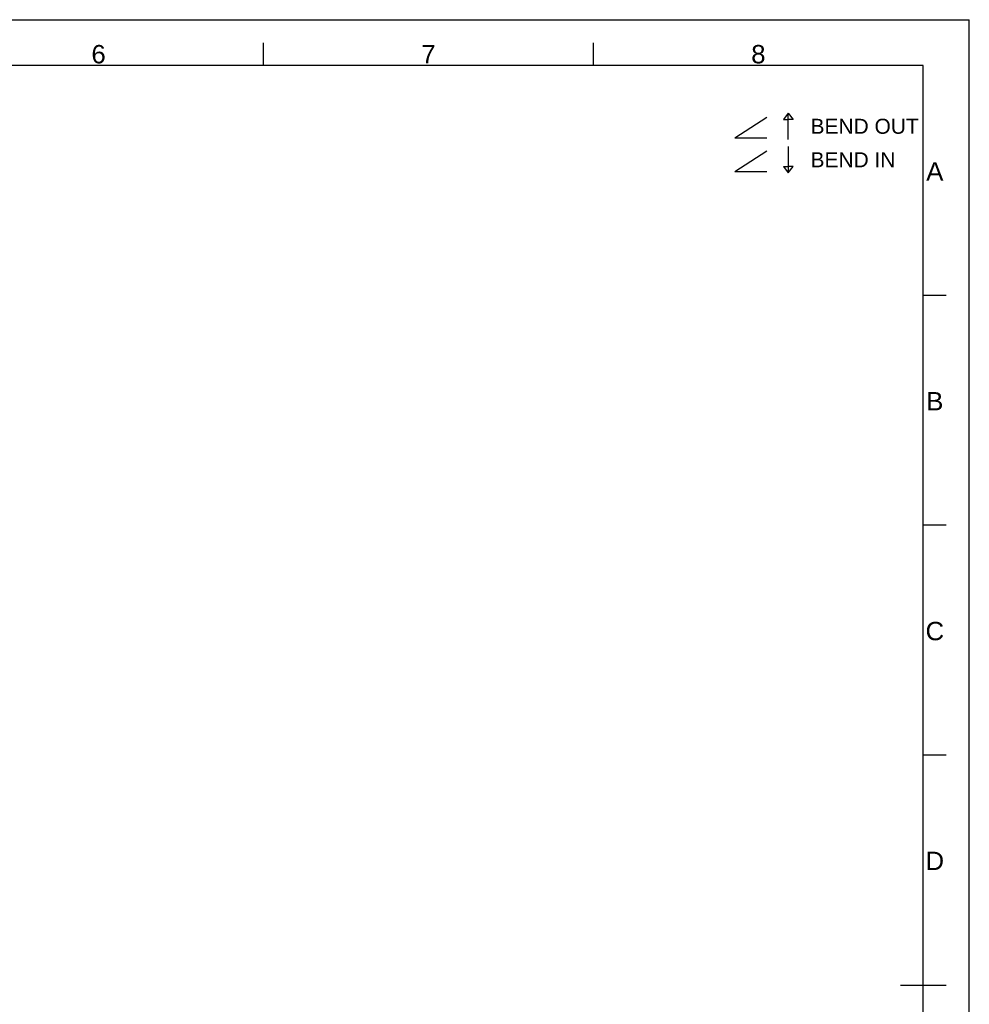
# Paper-space layout '45651_1_2' of a CAD drawing. Header units: millimetres. Extents: x -396 to 594, y -357 to 420.
# Tile 4 of 4: x 387 to 594, y 206 to 420. Entities that reach past the tile are written whole.
import ezdxf

# ---------------------------------------------------------------- set-up
doc = ezdxf.new("R2010")
doc.units = ezdxf.units.MM
doc.header["$LTSCALE"] = 32.67
doc.layers.get('0').update_dxf_attribs({"linetype": 'CONTINUOUS'})
doc.styles.add('TEXTSTYLE_2', font='arial.ttf')

# ---------------------------------------------------------------- blocks, each defined once
blk = doc.blocks.new('BEND_BL5', base_point=(562.99, 393.16))
at = {"color": 2, "linetype": 'CONTINUOUS'}
for p, q in [((543.03, 394.28), (549.99, 398.77)), ((554.63, 399.66), (553.56, 398.3)), ((554.63, 399.66), (553.56, 398.3)), ((554.63, 393.95), (554.63, 399.66)), ((554.63, 399.66), (555.7, 398.3)), ((553.56, 398.3), (554.63, 398.3)), ((553.56, 398.3), (554.63, 398.3)), ((555.7, 398.3), (554.63, 398.3)), ((543.03, 394.28), (549.99, 394.28)), ((554.63, 392.38), (554.63, 386.66)), ((543.03, 386.99), (549.99, 391.48)), ((553.56, 388.03), (554.63, 388.03)), ((553.56, 388.03), (554.63, 386.66)), ((555.7, 388.03), (554.63, 388.03)), ((554.63, 386.66), (555.7, 388.03)), ((543.03, 386.99), (549.99, 386.99))]:
    blk.add_line(p, q, dxfattribs=at)
at = {"color": 5, "linetype": 'CONTINUOUS', "style": 'TEXTSTYLE_2'}
for s, p in [('BEND OUT', (559.46, 395.18)), ('BEND IN', (559.46, 387.89))]:
    blk.add_text(s, height=3.262, dxfattribs=at).set_placement(p)

psp = doc.layouts.new('45651_1_2')

# ---------------------------------------------------------------- linework, layer by layer
at = {"color": 7, "linetype": 'CONTINUOUS'}
for p in [(0, 420), (594, 0)]:
    psp.add_line(p, (594, 420), dxfattribs=at)
at = {"color": 2, "linetype": 'CONTINUOUS'}
for p, q in [((440.5, 410), (440.5, 415)), ((512.25, 410), (512.25, 415)), ((584, 410), (10, 410)), ((584, 10), (584, 410)), ((589, 360), (584, 360)), ((589, 310), (584, 310)), ((589, 260), (584, 260)), ((579, 210), (589, 210))]:
    psp.add_line(p, q, dxfattribs=at)

# ---------------------------------------------------------------- block references
psp.add_blockref('BEND_BL5', (562.993, 393.164), dxfattribs=at)

# ---------------------------------------------------------------- texts
at = {"color": 5, "linetype": 'CONTINUOUS', "char_height": 4, "attachment_point": 2, "line_spacing_factor": 0.9, "style": 'TEXTSTYLE_2'}
for s, insert, width in [('6', (404.625, 414.5), 3.10781), ('7', (476.375, 414.5), 3.10781), ('8', (548.125, 414.5), 3.10781), ('A', (586.5, 389), 3.71747), ('B', (586.5, 339), 3.71747), ('C', (586.5, 289), 4.02974), ('D', (586.5, 239), 4.02974)]:
    psp.add_mtext(s, dxfattribs=dict(at, insert=insert, width=width))

doc.saveas('drawing.dxf')
